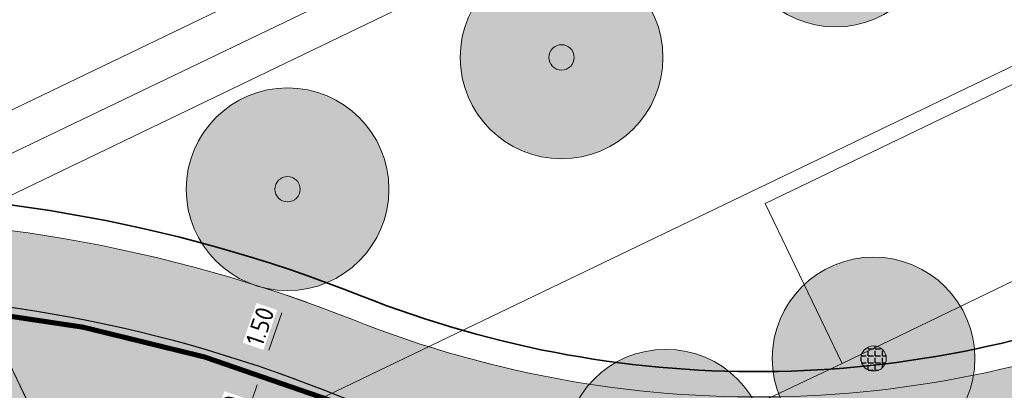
# Model space of a CAD drawing. Header units: metres. Extents: x 163543 to 168130, y 402678 to 405437.
# Tile 111 of 256: x 164615 to 164635, y 403490 to 403497. Entities that reach past the tile are written whole.
import ezdxf

# ---------------------------------------------------------------- set-up
doc = ezdxf.new("R2010")
doc.units = ezdxf.units.M
doc.layers.get('0').update_dxf_attribs({"lineweight": 25})
doc.layers.add('X-CA190022.004-UO-ARC_Arcering$0$N-GV-GR-GRAS-A-200 GRASMENGSEL M1', color=62, linetype='Continuous', lineweight=18, transparency=0.5)
doc.layers.add('X-CA190022.004-UO-ARC_Arcering$0$N-WE-VH-VERHARDING_ASFALT_ROOD-A', color=232, linetype='Continuous', lineweight=0, transparency=0.5)
for name, color, linetype, lineweight in [('X-CA190022.004-UO-BGT_Ondergrond$0$GE_251_SPRTrein_as_Lijn_GEM', 253, 'Continuous', 9), ('X-CA190022.004-UO-BGT_Ondergrond$0$GE_367_OWGBerm_groenvoorziening_grasenk_GEM', 253, 'Continuous', 9), ('X-CA190022.004-UO-BGT_Ondergrond$0$GE_479_BTDGroenvoorziening_grasenkruida_GEM', 253, 'Continuous', 9), ('X-CA190022.004-UO-BGT_Ondergrond$0$GE_523_WTDGreppel_drogesloot_Vlak_GEM', 253, 'Continuous', 9), ('X-CA190022.004-UO-DWM_Beplanting$0$B-WE-GR-BOOM-S AFKOMSTIG UIT BGT', 252, 'Continuous', 0), ('X-CA190022.004-UO-DWM_Beplanting$0$N-GV-GR-BOOM_SOLITAIR-G', 92, 'Continuous', 18), ('X-CA190022.004-UO-DWM_Beplanting$0$N-WE-GR-BOOM-S', 90, 'Continuous', 18), ('X-CA190022.004-UO-DWM_Snelfietsroute$0$N-WE-GW-BERM-G', 90, 'Continuous', 18), ('X-CA190022.004-UO-DWM_Snelfietsroute$0$N-WE-VH-KANTVERHARDING-G', 210, 'Continuous', 25), ('X-CA190022.004-UO-DWM_Snelfietsroute$0$N-WE-VW-MARKERING_LANGS_STREEP_DOORGETROKKEN_010-G', 7, 'Continuous', 0), ('X-CA190022.004-UO-GZM_Werkgrens_v0.2$0$N-WE-KG-GRENS_SYSTEEMGRENS-G', 7, 'X-CA190022.004-UO-GZM_Werkgrens_v0.2$0$KG-OG', 35), ('X-CA190022.004-UO-KAD_Percelen$0$B-WE-KG-GRENS_PERCEEL-GV', 150, 'Continuous', 9), ('X-CA190022.004-UO-TXT_Tekst 1op200$0$X-XX-AL-AANKLEDING-M', 7, 'Continuous', 18)]:
    doc.layers.add(name, color=color, linetype=linetype, lineweight=lineweight)
doc.layers.add('X-CA190022.004-UO-DWM_Beplanting$0$B-WE-GR-BOOM-S AFKOMSTIG UIT BOMENBESTAND GEMEENTE', color=252, linetype='Continuous')
doc.layers.add('X-CA190022.004-UO-DWM_Beplanting$0$N-GV-GR-GRAS-A-200', color=7, linetype='Continuous')
doc.styles.add('X-CA190022.004-UO-TXT_Tekst 1op200$0$NLCS-ISO-M200-T18', font='NLCS-ISO.ttf', dxfattribs={"height": 0.36})
doc.linetypes.add('X-CA190022.004-UO-GZM_Werkgrens_v0.2$0$KG-OG', pattern='A,5.5,-1.5,[2,NLCS.SHX,S=0.5,R=0,X=0,Y=0],-1.5', length=8.5)
doc.dimstyles.new('X-CA190022.004-UO-TXT_Tekst 1op200$0$NLCS-M200-T18-PIJL_L2_H1', dxfattribs={"dimscale": 0.2, "dimtxt": 2.5, "dimasz": 1.8, "dimexe": 2, "dimexo": 2, "dimgap": 0.7, "dimtad": 1, "dimzin": 0, "dimdsep": 46, "dimtxsty": 'X-CA190022.004-UO-TXT_Tekst 1op200$0$NLCS-ISO-M200-T18', "dimcen": 0, "dimdle": 2, "dimclrd": 256, "dimclre": 256, "dimclrt": 10, "dimadec": 1, "dimazin": 0, "dimtfac": 1, "dimtdec": 3, "dimtofl": 0, "dimtmove": 0, "dimatfit": 3, "dimfxl": 2, "dimfxlon": 1, "dimtfillclr": 256, "dimtolj": 1, "dimtzin": 0, "dimlwd": -1, "dimlwe": -1, "dimarcsym": 0})

# ---------------------------------------------------------------- blocks, each defined once
blk = doc.blocks.new('X-CA190022.004-UO-DWM_Beplanting$0$SGR-BOOM_01-SO')
at = {"linetype": 'ByBlock', "lineweight": 18}
h = blk.add_hatch(color=0, dxfattribs=at)
h.dxf.hatch_style = 1
edge = h.paths.add_edge_path()
edge.add_arc((0, 0), 0.25, 0, 360)
at = {"color": 0, "linetype": 'ByBlock', "lineweight": 18}
for radius in [2, 0.25]:
    blk.add_circle((0, 0), radius, dxfattribs=at)
blk = doc.blocks.new('X-CA190022.004-UO-DWM_Beplanting$0$IMGEOBoom')
at = {"transparency": 33554457}
h = blk.add_hatch(color=256, dxfattribs=at)
h.dxf.hatch_style = 1
edge = h.paths.add_edge_path()
edge.add_arc((0, 0), 100, 0, 360)
edge = h.paths.add_edge_path(flags=17)
edge.add_arc((0, 0), 12.5, 0, 360)
h = blk.add_hatch()
h.set_pattern_fill('ANGLE', color=256)
h.set_pattern_definition([(0, (0, 0), (0, 6.985), [5.08, -1.905]), (90, (0, 0), (-6.985, 4.277078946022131e-16), [5.08, -1.905])])
edge = h.paths.add_edge_path(flags=17)
edge.add_arc((0, 0), 12.5, 0, 360)
at = {"layer": 'X-CA190022.004-UO-DWM_Beplanting$0$N-GV-GR-GRAS-A-200'}
h = blk.add_hatch(color=256, dxfattribs=at)
h.dxf.hatch_style = 1
edge = h.paths.add_edge_path(flags=17)
edge.add_arc((0, 0), 12.5, 0, 360)
at = {"xscale": 50, "yscale": 50, "zscale": 50}
blk.add_blockref('X-CA190022.004-UO-DWM_Beplanting$0$SGR-BOOM_01-SO', (0, 0), dxfattribs=at)
blk = doc.blocks.new('X-CA190022.004-UO-DWM_Beplanting$0$sfr nieuwe boom')
at = {"layer": 'X-CA190022.004-UO-DWM_Beplanting$0$N-GV-GR-BOOM_SOLITAIR-G', "transparency": 33554470}
h = blk.add_hatch(color=256, dxfattribs=at)
h.dxf.hatch_style = 1
edge = h.paths.add_edge_path()
edge.add_arc((0, 0), 2, 0, 360)
at = {"layer": 'X-CA190022.004-UO-DWM_Beplanting$0$N-GV-GR-BOOM_SOLITAIR-G'}
h = blk.add_hatch(color=256, dxfattribs=at)
h.dxf.hatch_style = 1
edge = h.paths.add_edge_path()
edge.add_arc((0, 0), 0.25, 0, 360)
for radius in [2, 0.25]:
    blk.add_circle((0, 0), radius, dxfattribs=at)
blk = doc.blocks.new('*D841')
at = {"layer": 'X-CA190022.004-UO-TXT_Tekst 1op200$0$X-XX-AL-AANKLEDING-M', "transparency": 16777216}
for p, q in [((164620.3831808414, 403491.8080260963), (164620.76164407, 403491.6785441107)), ((164620.2666470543, 403491.4674091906), (164620.0142067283, 403490.7295507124)), ((164619.8976729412, 403490.3889338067), (164620.2761361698, 403490.2594518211))]:
    blk.add_line(p, q, dxfattribs=at)
for points in [[(164620.2098775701, 403491.4868314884), (164620.3234165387, 403491.4479868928), (164620.3831808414, 403491.8080260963)], [(164619.957437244, 403490.7489730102), (164620.0709762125, 403490.7101284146), (164619.8976729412, 403490.3889338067)]]:
    blk.add_solid(points, dxfattribs=at)
at = {"layer": 'X-CA190022.004-UO-TXT_Tekst 1op200$0$X-XX-AL-AANKLEDING-M', "transparency": 16777216, "insert": (164619.8376563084, 403491.20206554), "char_height": 0.36, "attachment_point": 5, "rotation": 71.11286592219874, "style": 'X-CA190022.004-UO-TXT_Tekst 1op200$0$NLCS-ISO-M200-T18', "bg_fill": 3, "box_fill_scale": 1.1, "bg_fill_color": 256, "bg_fill_true_color": 13158600, "bg_fill_transparency": 0}
blk.add_mtext('\\A1;1.50', dxfattribs=at)
blk = doc.blocks.new('*D842')
at = {"layer": 'X-CA190022.004-UO-TXT_Tekst 1op200$0$X-XX-AL-AANKLEDING-M', "transparency": 16777216}
for p, q in [((164619.8976729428, 403490.3889338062), (164620.2761361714, 403490.2594518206)), ((164619.7811391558, 403490.0483169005), (164618.7188916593, 403486.9434709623)), ((164618.6023578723, 403486.6028540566), (164618.2238946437, 403486.7323360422))]:
    blk.add_line(p, q, dxfattribs=at)
for points in [[(164619.7243696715, 403490.0677391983), (164619.8379086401, 403490.0288946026), (164619.8976729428, 403490.3889338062)], [(164618.662122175, 403486.9628932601), (164618.7756611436, 403486.9240486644), (164618.6023578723, 403486.6028540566)]]:
    blk.add_solid(points, dxfattribs=at)
at = {"layer": 'X-CA190022.004-UO-TXT_Tekst 1op200$0$X-XX-AL-AANKLEDING-M', "transparency": 16777216, "insert": (164619.1928416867, 403489.4264412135), "char_height": 0.36, "attachment_point": 5, "rotation": 71.11286592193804, "style": 'X-CA190022.004-UO-TXT_Tekst 1op200$0$NLCS-ISO-M200-T18', "bg_fill": 3, "box_fill_scale": 1.1, "bg_fill_color": 256, "bg_fill_true_color": 13158600, "bg_fill_transparency": 0}
blk.add_mtext('\\A1;4.00', dxfattribs=at)

msp = doc.modelspace()

# ---------------------------------------------------------------- hatches: boundary and pattern name
at = {"layer": 'X-CA190022.004-UO-ARC_Arcering$0$N-GV-GR-GRAS-A-200 GRASMENGSEL M1'}
h = msp.add_hatch(dxfattribs=at)
h.set_pattern_fill('AGR-GRAS_02-SO', color=256, scale=0.1, pattern_type=2)
h.set_pattern_definition([(0, (0, 5000), (1, 1), [0.25, -0.75]), (0, (0.5499999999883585, 5000.599999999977), (1, 1), [0.25, -0.75]), (90, (0.1000000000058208, 5000.349999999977), (-1, 1), [0.25, -0.75]), (90, (0.5, 5000.700000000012), (-1, 1), [0.25, -0.75]), (45, (0.2000000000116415, 5000.700000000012), (0, 1.000000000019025), [0.25, -1.164213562]), (135, (0.5499999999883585, 5000), (-1.000000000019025, 0), [0.25, -1.164213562]), (26.56505119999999, (0.25, 5000.299999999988), (1.000000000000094, 4.000644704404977e-10), [0.25, -1.986067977]), (26.56505119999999, (0.7000000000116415, 5000.799999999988), (1.000000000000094, 4.000644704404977e-10), [0.25, -1.986067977]), (63.43494882, (0.7000000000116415, 5000), (5.099862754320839e-11, 1.000000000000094), [0.2499999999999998, -1.986067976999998]), (63.43494882, (0.25, 5000.450000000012), (5.099862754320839e-11, 1.000000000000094), [0.2499999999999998, -1.986067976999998]), (63.43494882, (0.6000000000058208, 5000.200000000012), (5.099862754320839e-11, 1.000000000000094), [0.2499999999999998, -1.986067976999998]), (116.5650512, (0, 5000.549999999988), (-4.000648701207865e-10, 1.000000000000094), [0.2499999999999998, -1.986067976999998]), (153.43494882, (0.2000000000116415, 5000.150000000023), (-1.000000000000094, 5.099898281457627e-11), [0.25, -1.986067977])])
h.paths.add_polyline_path([(164599.4477769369, 403489.171202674, -0.2096908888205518), (164621.1271427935, 403489.9339234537, 0.2085225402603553), (164639.5720025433, 403490.5563046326), (164638.9234094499, 403491.9088021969, -0.2087200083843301), (164621.6614316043, 403491.3356928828, 0.2094978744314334), (164598.7972482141, 403490.5227989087), (164495.7346418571, 403440.9457024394, 0.2673616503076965), (164498.6229905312, 403440.7572431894), (164498.6671474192, 403440.667520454)])
at = {"layer": 'X-CA190022.004-UO-ARC_Arcering$0$N-WE-VH-VERHARDING_ASFALT_ROOD-A'}
h = msp.add_hatch(color=256, dxfattribs=at)
h.dxf.hatch_style = 1
h.paths.add_polyline_path([(164621.1086011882, 403489.9412831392, 0.2094983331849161), (164599.4477517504, 403489.1711905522), (164498.6671976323, 403440.6674161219), (164490.6751630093, 403436.8210010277, -0.02616535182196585), (164490.3924341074, 403436.684928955), (164490.089852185, 403436.5393019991), (164489.7935083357, 403436.3966773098), (164493.0826311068, 403433.5405141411), (164493.7673718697, 403433.8700669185), (164502.0995686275, 403437.8801956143), (164601.1824278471, 403485.5669016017, -0.2096911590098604), (164619.6500572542, 403486.2166370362, 0.208643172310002), (164641.3015951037, 403486.9496215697), (164639.5720025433, 403490.5563046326, -0.2087479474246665)])

# ---------------------------------------------------------------- linework, layer by layer
at = {"layer": 'X-CA190022.004-UO-BGT_Ondergrond$0$GE_251_SPRTrein_as_Lijn_GEM'}
for p, q in [((164612.775, 403494.432), (164785.364, 403577.4920000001)), ((164613.43, 403493.072), (164786.046, 403576.149)), ((164586.092, 403480.76), (164743.728, 403556.491))]:
    msp.add_line(p, q, dxfattribs=at)
at = {"layer": 'X-CA190022.004-UO-BGT_Ondergrond$0$GE_367_OWGBerm_groenvoorziening_grasenk_GEM', "flags": 128}
msp.add_lwpolyline([(164453.106, 403493.369), (164488.004, 403452.975), (164495.285, 403449.119), (164494.344, 403448.187), (164493.938, 403446.928), (164494.512, 403445.201), (164495.603, 403443.783), (164496.644, 403443.037), (164505.761, 403433.039), (164505.901, 403432.4), (164507.126, 403430.884), (164508.284, 403430.692), (164509.941, 403431.278), (164513.965, 403433.277), (164537.446, 403444.229), (164569.522, 403459.744), (164581.242, 403466.331), (164592.676, 403472.187), (164631.326, 403490.472), (164640.44, 403494.868), (164662.351, 403505.436)], dxfattribs=at)
at = {"layer": 'X-CA190022.004-UO-BGT_Ondergrond$0$GE_479_BTDGroenvoorziening_grasenkruida_GEM', "flags": 128}
msp.add_lwpolyline([(164661.155, 403508.745), (164638.92, 403498.02), (164629.806, 403493.624), (164631.326, 403490.472), (164592.676, 403472.187), (164593.082, 403473.391), (164592.609, 403473.511), (164591.238, 403473.656), (164588.258, 403473.0030000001), (164582.318, 403470.584), (164560.42, 403459.532), (164531.517, 403445.8290000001), (164507.277, 403434.2640000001), (164505.761, 403433.039), (164496.644, 403443.037), (164498.627, 403442.886), (164500.282, 403443.347), (164516.388, 403451.268), (164556.346, 403470.466), (164637.795, 403509.882), (164672.252, 403526.504)], dxfattribs=at)
at = {"layer": 'X-CA190022.004-UO-BGT_Ondergrond$0$GE_523_WTDGreppel_drogesloot_Vlak_GEM', "flags": 128}
msp.add_lwpolyline([(164707.718, 403526.866), (164685.598, 403516.649), (164662.351, 403505.436), (164640.44, 403494.868), (164631.326, 403490.472), (164629.806, 403493.624), (164638.92, 403498.02), (164661.155, 403508.745), (164683.747, 403519.646), (164705.956, 403530.3560000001), (164728.591, 403541.273), (164751.162, 403552.163), (164770.122, 403561.314), (164771.397, 403558.596), (164753.889, 403548.5030000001), (164707.718, 403526.866)], dxfattribs=at)
at = {"layer": 'X-CA190022.004-UO-DWM_Snelfietsroute$0$N-WE-GW-BERM-G', "flags": 128}
msp.add_lwpolyline([(164495.7565418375, 403440.9312559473), (164598.7972482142, 403490.5227989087, -0.2096911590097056), (164621.6810498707, 403491.3279058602, 0.2084649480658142), (164638.9234094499, 403491.9088021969)], format="xyb", dxfattribs=at)
at = {"layer": 'X-CA190022.004-UO-DWM_Snelfietsroute$0$N-WE-VH-KANTVERHARDING-G', "flags": 128}
msp.add_lwpolyline([(164498.6671976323, 403440.6674161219), (164599.4477517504, 403489.1711905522, -0.2096911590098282), (164621.1271427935, 403489.9339234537, 0.2085287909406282), (164639.5725019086, 403490.5565427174)], format="xyb", dxfattribs=at)
at = {"layer": 'X-CA190022.004-UO-DWM_Snelfietsroute$0$N-WE-VW-MARKERING_LANGS_STREEP_DOORGETROKKEN_010-G', "const_width": 0.1, "flags": 128}
msp.add_lwpolyline([(164498.7322479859, 403440.5322552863), (164599.5128021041, 403489.0360297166, -0.209691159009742), (164621.0717520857, 403489.794525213, 0.208534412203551), (164639.6374122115, 403490.4213145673)], format="xyb", dxfattribs=at)
at = {"layer": 'X-CA190022.004-UO-GZM_Werkgrens_v0.2$0$N-WE-KG-GRENS_SYSTEEMGRENS-G', "ltscale": 0.2, "flags": 128}
msp.add_lwpolyline([(164202.4471839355, 403276.2612616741, -0.007014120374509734), (164204.6842424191, 403278.1944806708), (164207.7316017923, 403280.6309342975), (164216.350955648, 403287.4712219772), (164219.0035534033, 403289.434108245), (164219.3746627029, 403289.7286192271), (164237.1836765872, 403303.1852059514), (164244.5865004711, 403308.605291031), (164248.7299054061, 403311.6378046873), (164253.9774847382, 403315.3666892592), (164261.1754745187, 403320.480446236), (164269.6822113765, 403326.3244647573), (164277.4779943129, 403331.5382684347), (164300.138869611, 403346.1530355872), (164322.9639978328, 403359.9259594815), (164334.0727303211, 403366.2923093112), (164351.6652632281, 403375.7974689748), (164373.7421382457, 403387.5498352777), (164399.9497431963, 403400.4638723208), (164429.2801321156, 403414.7433017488), (164430.1235736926, 403415.1409833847), (164430.9478262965, 403415.506283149), (164431.7770699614, 403415.8458020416), (164432.615246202, 403416.1613381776), (164433.4616619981, 403416.4526584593), (164434.3156183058, 403416.7195497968), (164435.1764106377, 403416.9618192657), (164436.0433296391, 403417.1792942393), (164436.3055164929, 403417.2587681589, -0.09982065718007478), (164451.9815185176, 403417.1790174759, 0.1310872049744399), (164471.5299883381, 403420.9480569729), (164482.532673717, 403426.2434413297), (164490.6930660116, 403418.7998493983), (164492.5861501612, 403419.7065134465), (164495.4035730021, 403416.5299918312, -0.01010042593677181), (164498.0738503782, 403413.5363083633), (164499.3853029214, 403412.0048366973), (164502.2759065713, 403408.6525450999), (164509.274412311, 403412.9480533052), (164511.7682141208, 403416.4610208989), (164509.1861236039, 403420.2014103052, -0.1750361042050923), (164509.3210798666, 403422.1351258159, -0.1801291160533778), (164510.5166693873, 403423.4312866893), (164518.8245311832, 403427.3151248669), (164545.0302416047, 403439.9269191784), (164571.6953268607, 403452.7535489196), (164577.9552917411, 403456.0641072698), (164591.4716804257, 403464.141949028), (164595.4462846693, 403466.1591353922), (164599.4311747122, 403468.181541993), (164600.8539115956, 403468.8630628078), (164605.9399590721, 403471.2415379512), (164622.0164705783, 403477.7583811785), (164627.272938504, 403479.8886915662), (164631.9472826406, 403481.9048786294), (164633.2674407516, 403482.5385622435, 0.08477773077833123), (164642.6089981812, 403485.3796505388), (164759.3320802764, 403541.3864717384), (164770.9742443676, 403544.8150730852), (164773.2724307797, 403545.3968587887), (164787.8865800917, 403542.289629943), (164789.8994408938, 403542.3802139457), (164793.2522167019, 403543.0482871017), (164800.2402211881, 403546.8141014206), (164803.6710322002, 403549.3659814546), (164804.7740494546, 403550.3596960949), (164806.982937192, 403547.3873851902), (164807.9070396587, 403546.1989325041), (164811.8704722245, 403549.2807697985), (164810.9532731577, 403550.4603442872), (164809.5116547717, 403552.4057701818), (164808.342669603, 403553.5746866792), (164810.0239640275, 403555.0893745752), (164807.82693957, 403558.0124714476), (164809.8344029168, 403559.5158162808, 0.08719858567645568), (164816.7069141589, 403566.8332066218, -0.1361886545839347), (164825.1509550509, 403574.2389801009), (164897.951587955, 403609.3404576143), (164931.0926747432, 403625.3204994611), (165054.7836542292, 403684.9604895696), (165123.1554235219, 403717.9264497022), (165148.5663854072, 403730.0329638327), (165175.6541256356, 403740.4784873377), (165188.1464371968, 403744.8235939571), (165187.6324323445, 403748.0918636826), (165185.2580450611, 403754.9315992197), (165180.037890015, 403753.6894865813, 0.02784581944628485), (165177.0513383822, 403752.4655620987), (165119.6977294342, 403725.1406508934), (165051.3091062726, 403692.1665645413), (164927.6180512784, 403632.5265380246), (164894.4771003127, 403616.5465616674), (164821.6764674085, 403581.445084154, 0.1361886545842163), (164810.015649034, 403571.2180636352, -0.08719858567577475), (164805.0390029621, 403565.919263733), (164803.0203514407, 403564.4075403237), (164799.415410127, 403569.2038422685), (164798.6149812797, 403568.6044188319), (164797.8152444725, 403568.0055136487), (164797.2158194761, 403568.8059445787), (164793.3705278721, 403565.9262908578), (164793.9699528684, 403565.1258599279), (164792.3761302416, 403563.932281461), (164795.8845084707, 403559.0636660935, -0.2015476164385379), (164780.0971775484, 403554.0570161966, 0.07565561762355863), (164771.1691888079, 403553.9823458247, -0.009754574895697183), (164764.0749090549, 403552.5358596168), (164754.2863395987, 403547.7986438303), (164747.4743492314, 403544.6063578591), (164708.340445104, 403525.5831572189), (164686.2179063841, 403515.3649846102), (164675.1479613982, 403509.8647663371), (164663.5244613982, 403504.2582663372), (164644.326586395, 403495.0707073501), (164639.4929121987, 403492.7230557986), (164638.2008723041, 403492.1265410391, -0.2018182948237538), (164621.8461223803, 403491.8003317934, 0.2094978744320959), (164598.5804137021, 403490.9733350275), (164556.1572466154, 403470.5661522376), (164536.2994594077, 403461.0079530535), (164516.3183906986, 403451.407959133), (164508.2317351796, 403447.5121291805), (164500.1867564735, 403443.6421835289), (164497.2033634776, 403443.0084814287), (164495.0902549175, 403442.27400261, 0.1307944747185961), (164492.913084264, 403444.8114515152), (164488.4347408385, 403447.8854838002), (164494.8986629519, 403449.8350294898), (164490.3149407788, 403452.2328764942), (164484.4843242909, 403450.5971355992, -0.07642678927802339), (164479.7480917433, 403454.7225616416), (164478.7991556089, 403455.8572518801), (164474.9179570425, 403452.9617439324), (164457.3434499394, 403473.5656706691), (164451.2568614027, 403468.374000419), (164465.5190818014, 403451.6533184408, -0.484296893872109), (164464.8169442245, 403448.1132255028), (164461.4164168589, 403446.3937776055), (164463.8934237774, 403441.7698684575), (164464.9162194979, 403439.6136052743), (164433.0167582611, 403424.6830765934, 0.0516595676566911), (164425.3001219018, 403421.7033575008), (164396.430770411, 403407.6483830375), (164370.0935852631, 403394.670494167), (164347.8842103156, 403382.8475930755), (164330.1818090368, 403373.2830720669), (164318.9080065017, 403366.8221215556), (164295.9033911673, 403352.9408932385), (164273.0860170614, 403338.2251946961), (164265.1933658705, 403332.9466057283), (164256.5935764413, 403327.0386612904), (164249.3435457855, 403321.8879322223), (164244.0502837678, 403318.1265859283), (164239.8604985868, 403315.0601269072), (164232.4089702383, 403309.6043821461), (164214.4760118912, 403296.0541423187), (164201.2887743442, 403285.5887988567, 0.01213108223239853), (164197.4136132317, 403282.3572203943)], format="xyb", close=True, dxfattribs=at)
at = {"layer": 'X-CA190022.004-UO-KAD_Percelen$0$B-WE-KG-GRENS_PERCEEL-GV', "flags": 128}
for points in [[(164460.276, 403427.915), (164466.349, 403415.367), (164487.883, 403425.722), (164496.111, 403429.679), (164555.855, 403458.619), (164593.206, 403476.41), (164588.97, 403485.217), (164612.074, 403496.328), (164616.314, 403487.512), (164746.772, 403550.188), (164893.326, 403621.049), (164887.38, 403633.726), (164740.684, 403562.794), (164610.094, 403500.047), (164549.795, 403471.239), (164478.654, 403436.809)], [(164468.748, 403410.406), (164486.08, 403417.995), (164492.111, 403420.636), (164493.855, 403418.592), (164495.298, 403416.903), (164503.089, 403421.185), (164615.905, 403478.304), (164662.782, 403501.158), (164772.136, 403553.829), (164770.057, 403555.749), (164790.783, 403565.26), (164789.551, 403566.923), (164799.538, 403571.715), (164894.973, 403617.537), (164893.326, 403621.049), (164746.772, 403550.188), (164616.314, 403487.512), (164616.456, 403487.216), (164593.352, 403476.106), (164593.206, 403476.41), (164555.855, 403458.619), (164496.111, 403429.679), (164487.883, 403425.722), (164466.349, 403415.367)], [(164593.206, 403476.41), (164593.352, 403476.106), (164616.456, 403487.216), (164616.314, 403487.512), (164612.074, 403496.328), (164588.97, 403485.217)]]:
    msp.add_lwpolyline(points, close=True, dxfattribs=at)

# ---------------------------------------------------------------- block references
at = {"layer": 'X-CA190022.004-UO-DWM_Beplanting$0$B-WE-GR-BOOM-S AFKOMSTIG UIT BGT', "xscale": 0.02, "yscale": 0.02, "zscale": 0.02}
for p in [(164631.946, 403490.5680000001), (164627.845, 403488.749)]:
    msp.add_blockref('X-CA190022.004-UO-DWM_Beplanting$0$IMGEOBoom', p, dxfattribs=at)
at = {"layer": 'X-CA190022.004-UO-DWM_Beplanting$0$B-WE-GR-BOOM-S AFKOMSTIG UIT BOMENBESTAND GEMEENTE', "xscale": 0.02, "yscale": 0.02, "zscale": 0.02}
for p in [(164631.946, 403490.568), (164627.845, 403488.749)]:
    msp.add_blockref('X-CA190022.004-UO-DWM_Beplanting$0$IMGEOBoom', p, dxfattribs=at)
at = {"layer": 'X-CA190022.004-UO-DWM_Beplanting$0$N-WE-GR-BOOM-S'}
for p in [(164631.1953092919, 403499.1103094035, 0.4746604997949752), (164625.7886057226, 403496.5088566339, 0.4746604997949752), (164620.3819021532, 403493.9074038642, 0.4746604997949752)]:
    msp.add_blockref('X-CA190022.004-UO-DWM_Beplanting$0$sfr nieuwe boom', p, dxfattribs=at)

# ---------------------------------------------------------------- next in the draw order: dimensions: what is measured, and where the dimension line sits
at = {"layer": 'X-CA190022.004-UO-TXT_Tekst 1op200$0$X-XX-AL-AANKLEDING-M'}
dim = msp.add_aligned_dim(p1=(164620.3831642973, 403491.8080317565), p2=(164619.8976563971, 403490.3889394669), distance=1.7485579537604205e-05, dimstyle='X-CA190022.004-UO-TXT_Tekst 1op200$0$NLCS-M200-T18-PIJL_L2_H1', override={"dimclrt": 256, "dimtmove": 2, "dimtfill": 1}, dxfattribs=at)
dim.commit()
dim.dimension.update_dxf_attribs({"geometry": '*D841', "text_midpoint": (164619.8376563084, 403491.20206554)})

# ---------------------------------------------------------------- next in the draw order: dimensions: what is measured, and where the dimension line sits
dim = msp.add_linear_dim(base=(164618.6023578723, 403486.6028540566), p1=(164619.8976563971, 403490.3889394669), p2=(164618.6125197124, 403486.5993774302), angle=71.11286592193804, dimstyle='X-CA190022.004-UO-TXT_Tekst 1op200$0$NLCS-M200-T18-PIJL_L2_H1', override={"dimclrt": 256, "dimtmove": 2, "dimtfill": 1}, dxfattribs=at)
dim.commit()
dim.dimension.update_dxf_attribs({"geometry": '*D842', "text_midpoint": (164619.1928416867, 403489.4264412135), "dimtype": 160})

doc.saveas('drawing.dxf')
